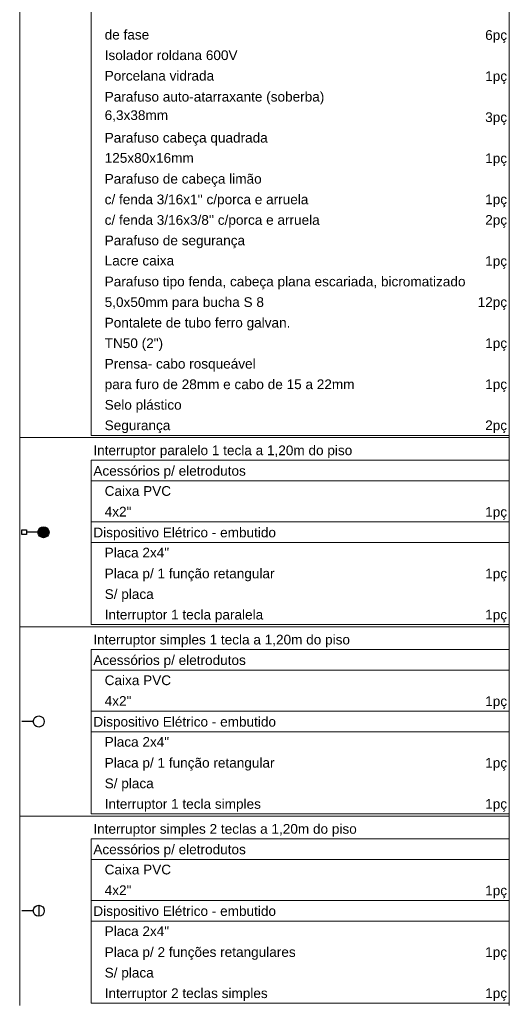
# Model space of a CAD drawing. Header units: feet. Extents: x -18 to 1038, y -110 to 48.
# Tile 12 of 199: x 17.44 to 22.98, y -46.39 to -35.24. Entities that reach past the tile are written whole.
import ezdxf

# ---------------------------------------------------------------- set-up
doc = ezdxf.new("R2010")
doc.units = ezdxf.units.FT
doc.header["$MEASUREMENT"] = 0
doc.layers.add('DI-Tabelas', color=7, linetype='Continuous', lineweight=5)
doc.layers.add('P-SIMBOL', color=5, linetype='Continuous')
doc.styles.add('Arial', font='arial.ttf')

msp = doc.modelspace()

# ---------------------------------------------------------------- hatches: boundary and pattern name
at = {"layer": 'P-SIMBOL', "linetype": 'Continuous'}
for points in [[(17.7124, -40.9857), (17.7124, -41.0482), (17.6499, -41.0482), (17.6504, -41.0385), (17.6559, -41.0216), (17.6619, -41.0111), (17.6689, -41.0031), (17.6794, -40.9951), (17.6924, -40.9889), (17.7054, -40.9861), (17.7124, -40.9862)], [(17.7124, -40.9857), (17.7124, -41.0482), (17.7749, -41.0482), (17.7744, -41.0385), (17.7689, -41.0216), (17.7629, -41.0111), (17.7559, -41.0031), (17.7454, -40.9951), (17.7324, -40.9889), (17.7194, -40.9861), (17.7124, -40.9862)], [(17.7124, -41.1107), (17.7124, -41.0482), (17.6499, -41.0482), (17.6504, -41.0579), (17.6559, -41.0748), (17.6619, -41.0853), (17.6689, -41.0933), (17.6794, -41.1013), (17.6924, -41.1075), (17.7054, -41.1103), (17.7124, -41.1102)], [(17.7124, -41.1107), (17.7124, -41.0482), (17.7749, -41.0482), (17.7744, -41.0579), (17.7689, -41.0748), (17.7629, -41.0853), (17.7559, -41.0933), (17.7454, -41.1013), (17.7324, -41.1075), (17.7194, -41.1103), (17.7124, -41.1102)]]:
    msp.add_hatch(color=7, dxfattribs=at).paths.add_polyline_path(points)

# ---------------------------------------------------------------- linework, layer by layer
at = {"layer": 'DI-Tabelas'}
for p, q in [((17.4433, -39.9765), (17.4433, -27.1335)), ((22.9834, -27.1335), (22.9834, -39.9765)), ((18.2518, -35.2995), (18.2518, -35.0669)), ((22.9834, -35.0669), (22.9834, -35.2995)), ((18.2518, -35.5321), (18.2518, -35.2995)), ((22.9834, -35.2995), (22.9834, -35.5321)), ((18.2518, -35.7647), (18.2518, -35.5321)), ((22.9834, -35.5321), (22.9834, -35.7647)), ((18.2518, -35.9973), (18.2518, -35.7647)), ((22.9834, -35.7647), (22.9834, -35.9973)), ((18.2518, -36.2299), (18.2518, -35.9973)), ((22.9834, -35.9973), (22.9834, -36.2299)), ((18.2518, -36.4625), (18.2518, -36.2299)), ((22.9834, -36.2299), (22.9834, -36.4625)), ((18.2518, -36.6951), (18.2518, -36.4625)), ((22.9834, -36.4625), (22.9834, -36.6951)), ((18.2518, -36.9277), (18.2518, -36.6951)), ((22.9834, -36.6951), (22.9834, -36.9277)), ((18.2518, -37.1603), (18.2518, -36.9277)), ((22.9834, -36.9277), (22.9834, -37.1603)), ((18.2518, -37.3929), (18.2518, -37.1603)), ((22.9834, -37.1603), (22.9834, -37.3929)), ((18.2518, -37.6255), (18.2518, -37.3929)), ((22.9834, -37.3929), (22.9834, -37.6255)), ((18.2518, -37.8581), (18.2518, -37.6255)), ((22.9834, -37.6255), (22.9834, -37.8581)), ((18.2518, -38.0907), (18.2518, -37.8581)), ((22.9834, -37.8581), (22.9834, -38.0907)), ((18.2518, -38.3233), (18.2518, -38.0907)), ((22.9834, -38.0907), (22.9834, -38.3233)), ((18.2518, -38.5559), (18.2518, -38.3233)), ((22.9834, -38.3233), (22.9834, -38.5559)), ((18.2518, -38.7885), (18.2518, -38.5559)), ((22.9834, -38.5559), (22.9834, -38.7885)), ((18.2518, -39.0211), (18.2518, -38.7885)), ((22.9834, -38.7885), (22.9834, -39.0211)), ((18.2518, -39.2537), (18.2518, -39.0211)), ((22.9834, -39.0211), (22.9834, -39.2537)), ((18.2518, -39.4863), (18.2518, -39.2537)), ((22.9834, -39.2537), (22.9834, -39.4863)), ((18.2518, -39.7189), (18.2518, -39.4863)), ((22.9834, -39.4863), (22.9834, -39.7189)), ((18.2518, -39.9515), (18.2518, -39.7189)), ((22.9834, -39.7189), (22.9834, -39.9515)), ((18.2268, -39.9765), (17.4433, -39.9765)), ((17.4433, -42.1199), (17.4433, -39.9765)), ((22.9834, -39.9765), (18.2268, -39.9765)), ((22.0485, -39.9515), (18.2518, -39.9515)), ((22.9834, -39.9515), (22.0485, -39.9515)), ((22.9834, -39.9765), (22.9834, -42.1199)), ((22.9834, -40.2341), (18.2518, -40.2341)), ((18.2518, -40.4667), (18.2518, -40.2341)), ((22.9834, -40.2341), (22.9834, -40.4667)), ((22.9834, -40.4667), (18.2518, -40.4667)), ((18.2518, -40.6993), (18.2518, -40.4667)), ((22.9834, -40.4667), (22.9834, -40.6993)), ((18.2518, -40.9319), (18.2518, -40.6993)), ((22.9834, -40.6993), (22.9834, -40.9319)), ((22.3259, -40.9319), (18.2518, -40.9319)), ((18.2518, -41.1645), (18.2518, -40.9319)), ((22.9834, -40.9319), (22.3259, -40.9319)), ((22.9834, -40.9319), (22.9834, -41.1645)), ((22.9834, -41.1645), (18.2518, -41.1645)), ((18.2518, -41.3971), (18.2518, -41.1645)), ((22.9834, -41.1645), (22.9834, -41.3971)), ((18.2518, -41.6297), (18.2518, -41.3971)), ((22.9834, -41.3971), (22.9834, -41.6297)), ((18.2518, -41.8623), (18.2518, -41.6297)), ((22.9834, -41.6297), (22.9834, -41.8623)), ((18.2518, -42.0949), (18.2518, -41.8623)), ((22.9834, -41.8623), (22.9834, -42.0949)), ((18.2268, -42.1199), (17.4433, -42.1199)), ((17.4433, -44.2633), (17.4433, -42.1199)), ((22.9834, -42.1199), (18.2268, -42.1199)), ((22.3259, -42.0949), (18.2518, -42.0949)), ((22.9834, -42.0949), (22.3259, -42.0949)), ((22.9834, -42.1199), (22.9834, -44.2633)), ((22.9834, -42.3775), (18.2518, -42.3775)), ((18.2518, -42.6101), (18.2518, -42.3775)), ((22.9834, -42.3775), (22.9834, -42.6101)), ((22.9834, -42.6101), (18.2518, -42.6101)), ((18.2518, -42.8427), (18.2518, -42.6101)), ((22.9834, -42.6101), (22.9834, -42.8427)), ((18.2518, -43.0753), (18.2518, -42.8427)), ((22.9834, -42.8427), (22.9834, -43.0753)), ((22.3399, -43.0753), (18.2518, -43.0753)), ((18.2518, -43.3079), (18.2518, -43.0753)), ((22.9834, -43.0753), (22.3399, -43.0753)), ((22.9834, -43.0753), (22.9834, -43.3079)), ((22.9834, -43.3079), (18.2518, -43.3079)), ((18.2518, -43.5405), (18.2518, -43.3079)), ((22.9834, -43.3079), (22.9834, -43.5405)), ((18.2518, -43.7731), (18.2518, -43.5405)), ((22.9834, -43.5405), (22.9834, -43.7731)), ((18.2518, -44.0057), (18.2518, -43.7731)), ((22.9834, -43.7731), (22.9834, -44.0057)), ((18.2518, -44.2383), (18.2518, -44.0057)), ((22.9834, -44.0057), (22.9834, -44.2383)), ((18.2268, -44.2633), (17.4433, -44.2633)), ((17.4433, -46.4067), (17.4433, -44.2633)), ((22.9834, -44.2633), (18.2268, -44.2633)), ((22.3399, -44.2383), (18.2518, -44.2383)), ((22.9834, -44.2383), (22.3399, -44.2383)), ((22.9834, -44.2633), (22.9834, -46.4067)), ((22.9834, -44.5209), (18.2518, -44.5209)), ((18.2518, -44.7535), (18.2518, -44.5209)), ((22.9834, -44.5209), (22.9834, -44.7535)), ((22.9834, -44.7535), (18.2518, -44.7535)), ((18.2518, -44.9861), (18.2518, -44.7535)), ((22.9834, -44.7535), (22.9834, -44.9861)), ((18.2518, -45.2187), (18.2518, -44.9861)), ((22.9834, -44.9861), (22.9834, -45.2187)), ((22.4289, -45.2187), (18.2518, -45.2187)), ((18.2518, -45.4513), (18.2518, -45.2187)), ((22.9834, -45.2187), (22.4289, -45.2187)), ((22.9834, -45.2187), (22.9834, -45.4513)), ((22.9834, -45.4513), (18.2518, -45.4513)), ((18.2518, -45.6839), (18.2518, -45.4513)), ((22.9834, -45.4513), (22.9834, -45.6839)), ((18.2518, -45.9165), (18.2518, -45.6839)), ((22.9834, -45.6839), (22.9834, -45.9165)), ((18.2518, -46.1491), (18.2518, -45.9165)), ((22.9834, -45.9165), (22.9834, -46.1491)), ((18.2518, -46.3817), (18.2518, -46.1491)), ((22.9834, -46.1491), (22.9834, -46.3817)), ((22.4289, -46.3817), (18.2518, -46.3817)), ((22.9834, -46.3817), (22.4289, -46.3817))]:
    msp.add_line(p, q, dxfattribs=at)
at = {"layer": 'P-SIMBOL', "color": 7}
for p, q in [((17.4683, -41.0748), (17.4683, -41.0217)), ((17.4683, -41.0217), (17.5214, -41.0217)), ((17.5214, -41.0217), (17.5214, -41.0748)), ((17.7124, -40.9857), (17.7124, -41.1107)), ((17.5214, -41.0748), (17.4683, -41.0748)), ((17.6499, -41.0482), (17.5214, -41.0482)), ((17.5968, -43.1916), (17.4683, -43.1916)), ((17.5968, -45.335), (17.4683, -45.335)), ((17.6593, -45.2725), (17.6593, -45.3975))]:
    msp.add_line(p, q, dxfattribs=at)
for centre in [(17.7124, -41.0482), (17.6593, -43.1916), (17.6593, -45.335)]:
    msp.add_circle(centre, 0.0625, dxfattribs=at)

# ---------------------------------------------------------------- texts
at = {"layer": 'DI-Tabelas', "char_height": 0.11, "line_spacing_factor": 0.6, "style": 'Arial'}
for s, insert, width, attachment_point in [('   de fase', (18.2768, -35.4708), 1.263994, 7), ('6pç', (22.9584, -35.5071), 0.495503, 9), ('   Isolador roldana 600V', (18.2768, -35.7034), 3.262439, 7), ('   Porcelana vidrada', (18.2768, -35.936), 2.732896, 7), ('1pç', (22.9584, -35.9723), 0.495503, 9), ('   Parafuso auto-atarraxante (soberba)', (18.2768, -36.2049), 5.226174, 7), ('   6,3x38mm', (18.2768, -36.4012), 1.690747, 7), ('3pç', (22.9584, -36.4375), 0.495503, 9), ('   Parafuso cabeça quadrada', (18.2768, -36.6701), 3.946082, 7), ('   125x80x16mm', (18.2768, -36.8664), 2.271768, 7), ('1pç', (22.9584, -36.9027), 0.495503, 9), ('   Parafuso de cabeça limão', (18.2768, -37.1353), 3.809085, 7), ("   c/ fenda 3/16x1'' c/porca e arruela", (18.2768, -37.3679), 4.865655, 7), ('1pç', (22.9584, -37.3679), 0.495503, 9), ("   c/ fenda 3/16x3/8'' c/porca e arruela", (18.2768, -37.6005), 5.121875, 7), ('2pç', (22.9584, -37.6005), 0.495503, 9), ('   Parafuso de segurança', (18.2768, -37.8331), 3.433476, 7), ('   Lacre caixa', (18.2768, -38.0294), 1.827576, 7), ('1pç', (22.9584, -38.0657), 0.495503, 9), ('   Parafuso tipo fenda, cabeça plana escariada, bicromatizado', (18.2768, -38.2983), 8.421037, 7), ('   5,0x50mm para bucha S 8', (18.2768, -38.5309), 3.860229, 7), ('12pç', (22.9584, -38.5309), 0.666372, 9), ('   Pontalete de tubo ferro galvan.', (18.2768, -38.7635), 4.458018, 7), ('   TN50 (2")', (18.2768, -38.9961), 1.577561, 7), ('1pç', (22.9584, -38.9961), 0.495503, 9), ('   Prensa- cabo rosqueável', (18.2768, -39.2287), 3.672424, 7), ('   para furo de 28mm e cabo de 15 a 22mm', (18.2768, -39.4613), 5.909482, 7), ('1pç', (22.9584, -39.4613), 0.495503, 9), ('   Selo plástico', (18.2768, -39.6939), 1.998445, 7), ('   Segurança', (18.2768, -39.9265), 1.742393, 7), ('2pç', (22.9584, -39.9265), 0.495503, 9), ('Interruptor paralelo 1 tecla a 1,20m do piso', (18.2768, -40.2091), 5.858171, 7), ('Acessórios p/ eletrodutos', (18.2768, -40.4417), 3.450412, 7), ('   Caixa PVC', (18.2768, -40.638), 1.759329, 7), ('   4x2"', (18.2768, -40.8706), 0.860716, 7), ('1pç', (22.9584, -40.9069), 0.495503, 9), ('Dispositivo Elétrico - embutido', (18.2768, -41.1395), 4.133049, 7), ('   Placa 2x4"', (18.2768, -41.3358), 1.714893, 7), ('   Placa p/ 1 função retangular', (18.2768, -41.6047), 4.099345, 7), ('1pç', (22.9584, -41.6047), 0.495503, 9), ('   S/ placa', (18.2768, -41.8373), 1.366448, 7), ('   Interruptor 1 tecla paralela', (18.2768, -42.0699), 3.842454, 7), ('1pç', (22.9584, -42.0699), 0.495503, 9), ('Interruptor simples 1 tecla a 1,20m do piso', (18.2768, -42.3525), 5.80686, 7), ('Acessórios p/ eletrodutos', (18.2768, -42.5851), 3.450412, 7), ('   Caixa PVC', (18.2768, -42.7814), 1.759329, 7), ('   4x2"', (18.2768, -43.014), 0.860716, 7), ('1pç', (22.9584, -43.0503), 0.495503, 9), ('Dispositivo Elétrico - embutido', (18.2768, -43.2829), 4.133049, 7), ('   Placa 2x4"', (18.2768, -43.4792), 1.714893, 7), ('   Placa p/ 1 função retangular', (18.2768, -43.7481), 4.099345, 7), ('1pç', (22.9584, -43.7481), 0.495503, 9), ('   S/ placa', (18.2768, -43.9807), 1.366448, 7), ('   Interruptor 1 tecla simples', (18.2768, -44.2133), 3.791143, 7), ('1pç', (22.9584, -44.2133), 0.495503, 9), ('Interruptor simples 2 teclas a 1,20m do piso', (18.2768, -44.4959), 5.960625, 7), ('Acessórios p/ eletrodutos', (18.2768, -44.7285), 3.450412, 7), ('   Caixa PVC', (18.2768, -44.9248), 1.759329, 7), ('   4x2"', (18.2768, -45.1574), 0.860716, 7), ('1pç', (22.9584, -45.1937), 0.495503, 9), ('Dispositivo Elétrico - embutido', (18.2768, -45.4263), 4.133049, 7), ('   Placa 2x4"', (18.2768, -45.6226), 1.714893, 7), ('   Placa p/ 2 funções retangulares', (18.2768, -45.8915), 4.577744, 7), ('1pç', (22.9584, -45.8915), 0.495503, 9), ('   S/ placa', (18.2768, -46.1241), 1.366448, 7), ('   Interruptor 2 teclas simples', (18.2768, -46.3567), 3.944909, 7), ('1pç', (22.9584, -46.3567), 0.495503, 9)]:
    msp.add_mtext(s, dxfattribs=dict(at, insert=insert, width=width, attachment_point=attachment_point))

doc.saveas('drawing.dxf')
